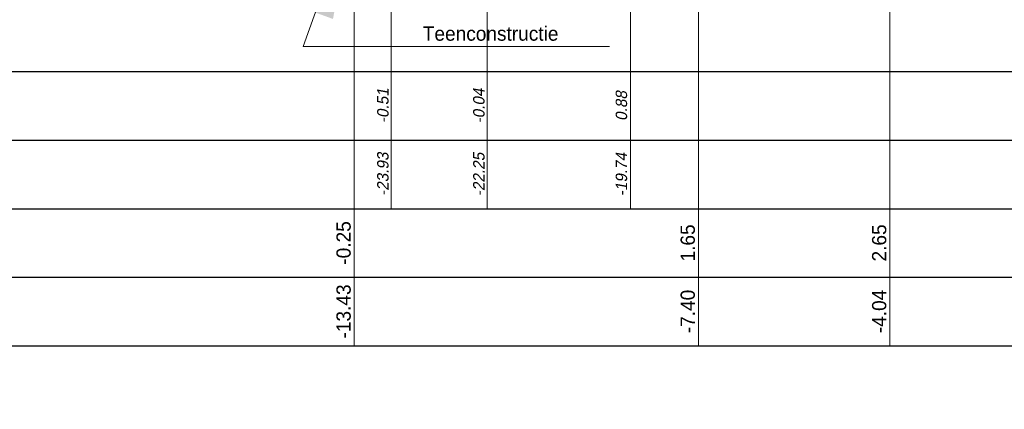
# Model space of a CAD drawing. Header units: metres. Extents: x 132 to 905, y -50 to 63.
# Tile 71 of 86: x 804.26 to 821.52, y -49.45 to -42.63. Entities that reach past the tile are written whole.
import ezdxf
from ezdxf.enums import TextEntityAlignment as Align

# ---------------------------------------------------------------- set-up
doc = ezdxf.new("R2010")
doc.units = ezdxf.units.M
doc.header["$LTSCALE"] = 0.1
for name, color, linetype, lineweight in [('DP-BS-Matenbalk_verlenglijnen', 253, 'Continuous', 0), ('DP-Matenbalk_verlenglijnen_best', 253, 'Continuous', 0), ('DP-NW-Matenbalk_verlenglijnen', 135, 'Continuous', 0), ('TL-2.5 mm tekst_schaaldp', 7, 'Continuous', 25), ('TL-2.5mm Tekst', 7, 'Continuous', 25), ('TL-5.0mm Tekst', 4, 'Continuous', 50)]:
    doc.layers.add(name, color=color, linetype=linetype, lineweight=lineweight)
for name, color, linetype in [('DP-Matenbalk', 1, 'Continuous'), ('DP-Matenbalk_bestaandehoogten', 6, 'Continuous'), ('DP-Matenbalk_nwhoogten', 7, 'Continuous'), ('DP-NW-Maatvoering', 7, 'Continuous')]:
    doc.layers.add(name, color=color, linetype=linetype)
doc.styles.add('dp-besthgt', font='StagCAD.ttf', dxfattribs={"oblique": 10, "height": 0.2})
doc.styles.add('Ontwnota-dwp-Bruinissepolder tot Grevelingendam$0$dp-nwhgt', font='StagCAD.ttf', dxfattribs={"height": 0.25})
doc.styles.add('StagCAD', font='StagCAD.ttf')
doc.dimstyles.new('leader 1_100', dxfattribs={"dimscale": 0.1, "dimtxt": 2.5, "dimasz": 2, "dimexe": 0, "dimexo": 0, "dimgap": 1, "dimtad": 1, "dimrnd": 0.001, "dimzin": 1, "dimdsep": 46, "dimtxsty": 'StagCAD', "dimblk": 'RAD_PIJL', "dimcen": 0.09, "dimse1": 1, "dimse2": 1, "dimclrd": 1, "dimclre": 1, "dimclrt": 7, "dimazin": 0, "dimtfac": 1, "dimtix": 1, "dimtmove": 0, "dimatfit": 0, "dimfxl": 1, "dimtvp": 0.83, "dimtolj": 1, "dimtzin": 0, "dimlwd": 15, "dimarcsym": 0})

# ---------------------------------------------------------------- blocks, each defined once
blk = doc.blocks.new('RAD_PIJL')
at = {"color": 1, "linetype": 'Continuous'}
blk.add_solid([(-2.8284, -0.75), (-2.8284, 0.75), (0, 0)], dxfattribs=at)
blk = doc.blocks.new('dpmbnw1')
at = {"layer": 'DP-Matenbalk'}
for p, q in [((6, -4.7), (45.974, -4.7)), ((6, -5.9), (45.974, -5.9)), ((6, -7.1), (45.974, -7.1)), ((6, -8.3), (45.974, -8.3)), ((6, -9.5), (45.974, -9.5))]:
    blk.add_line(p, q, dxfattribs=at)
at = {"layer": 'TL-2.5 mm tekst_schaaldp', "style": 'StagCAD', "width": 0.96}
blk.add_attdef('SCHAAL', (-0.05, -11.124), '', height=0.25, dxfattribs=at)
at = {"layer": 'TL-2.5mm Tekst', "lineweight": 35, "style": 'StagCAD', "width": 0.96}
blk.add_attdef('GEBIEDDWP', (7.116, -10.535), '', height=0.25, dxfattribs=at)
at = {"layer": 'TL-5.0mm Tekst', "style": 'StagCAD', "width": 0.96}
blk.add_attdef('OMSCHRIJVING', (-0.05, -10.535), '', height=0.5, dxfattribs=at)
blk = doc.blocks.new('BSHO')
at = {"layer": 'DP-Matenbalk_bestaandehoogten', "style": 'dp-besthgt', "oblique": 10}
for tag, p in [('AFSTAND', (0.6, -0.013)), ('HOOGTE', (1.8, -0.013))]:
    blk.add_attdef(tag, text='', height=0.2, dxfattribs=at).set_placement(p, align=Align.BOTTOM_CENTER)
blk = doc.blocks.new('dp798')
at = {"layer": 'DP-BS-Matenbalk_verlenglijnen'}
for points in [[(22.5, 0.881, 0), (22.5, -7.1, 0)], [(22.5, 0.881, 0), (22.5, -7.1, 0)], [(19.988, -0.037, 0), (19.988, -7.1, 0)], [(18.305, -0.507, 0), (18.305, -7.095, 0)]]:
    blk.add_polyline3d(points, dxfattribs=at)
at = {"layer": 'DP-Matenbalk'}
ref = blk.add_blockref('dpmbnw1', (-0.07, 0), dxfattribs=at)
ref.add_attrib('GEBIEDDWP', 'van dp795+50m tot dp798+30m', (7.045, -10.535), dxfattribs={"layer": 'TL-2.5mm Tekst', "lineweight": 35, "height": 0.25, "style": 'StagCAD', "width": 0.96})
at = {"layer": 'DP-Matenbalk_verlenglijnen_best', "rotation": 90}
for p, values in [((18.305, -7.095), {'AFSTAND': '-23.93', 'HOOGTE': '-0.51'}), ((19.988, -7.1), {'AFSTAND': '-22.25', 'HOOGTE': '-0.04'})]:
    blk.add_blockref('BSHO', p, dxfattribs=at).add_auto_attribs(values)
at = {"layer": 'DP-Matenbalk_bestaandehoogten', "style": 'dp-besthgt', "oblique": 10}
for s, p in [('0.88', (22.5, -5.3)), ('-19.74', (22.5, -6.5))]:
    blk.add_text(s, height=0.2, rotation=90, dxfattribs=at).set_placement(p, align=Align.BOTTOM_CENTER)
blk = doc.blocks.new('Ontwnota-dwp-Bruinissepolder tot Grevelingendam$0$NWHO')
at = {"layer": 'DP-Matenbalk_nwhoogten', "style": 'Ontwnota-dwp-Bruinissepolder tot Grevelingendam$0$dp-nwhgt'}
for tag, p in [('AFSTAND', (0.6, -0.013)), ('HOOGTE', (1.8, -0.013))]:
    blk.add_attdef(tag, text='', height=0.25, dxfattribs=at).set_placement(p, align=Align.BOTTOM_CENTER)

msp = doc.modelspace()

# ---------------------------------------------------------------- linework, layer by layer
at = {"layer": 'DP-NW-Matenbalk_verlenglijnen'}
for p, q in [((819.515, -36.184), (819.515, -48.334)), ((816.159, -37.184), (816.159, -48.334)), ((810.125, -39.084), (810.125, -48.334))]:
    msp.add_line(p, q, dxfattribs=at)

# ---------------------------------------------------------------- block references
msp.add_blockref('dp798', (792.469, -38.834))
at = {"layer": 'DP-Matenbalk_nwhoogten', "rotation": 90}
for p, values in [((810.125, -48.334), {'AFSTAND': '-13.43', 'HOOGTE': '-0.25'}), ((816.159, -48.334), {'AFSTAND': '-7.40', 'HOOGTE': '1.65'}), ((819.515, -48.334), {'AFSTAND': '-4.04', 'HOOGTE': '2.65'})]:
    msp.add_blockref('Ontwnota-dwp-Bruinissepolder tot Grevelingendam$0$NWHO', p, dxfattribs=at).add_auto_attribs(values)

# ---------------------------------------------------------------- texts
at = {"layer": 'DP-NW-Maatvoering', "color": 7, "insert": (811.327, -42.997), "char_height": 0.25, "attachment_point": 7, "style": 'StagCAD'}
msp.add_mtext('\\A1;Teenconstructie', dxfattribs=at)

# ---------------------------------------------------------------- leaders
at = {"layer": 'DP-NW-Maatvoering', "annotation_type": 0, "has_hookline": 1, "hookline_direction": 0, "text_width": 2.375}
msp.add_leader([(810.125, -40.62), (809.227, -43.097), (811.227, -43.097)], dimstyle='leader 1_100', override={"dimscale": 0, "dimgap": 1, "dimtad": 1}, dxfattribs=at)

doc.saveas('drawing.dxf')
